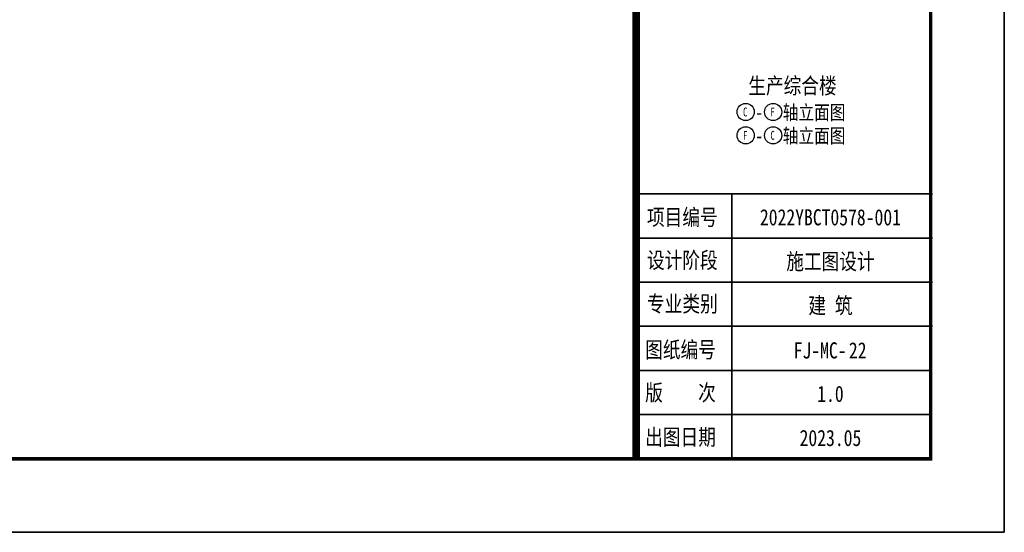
# Model space of a CAD drawing. Header units: millimetres. Extents: x 708158 to 1984082, y -168213 to -53.
# Tile 161 of 220: x 1066549 to 1086608, y -107700 to -97248. Entities that reach past the tile are written whole.
import ezdxf
from ezdxf.enums import TextEntityAlignment as Align

# ---------------------------------------------------------------- set-up
doc = ezdxf.new("R2010")
doc.units = ezdxf.units.MM
doc.header["$LTSCALE"] = 1000
doc.layers.get('0').update_dxf_attribs({"color": 8})
doc.layers.add('PUB_TEXT', color=7, linetype='Continuous')
doc.layers.add('图框', color=4, linetype='Continuous', lineweight=35)
doc.styles.add('-黑体', font='simhei.ttf', dxfattribs={"width": 0.8})

# ---------------------------------------------------------------- blocks, each defined once
blk = doc.blocks.new('A$C998f5811')
at = {"layer": '图框', "color": 4}
for p, q in [((0, 0), (0, 89100)), ((-126150, 0), (0, 0))]:
    blk.add_line(p, q, dxfattribs=at)
at = {"layer": '图框', "linetype": 'Continuous'}
for p, q in [((-7463, 6900), (-1463, 6900)), ((-5550, 1497), (-5550, 6900)), ((-7463, 6000), (-1463, 6000)), ((-7463, 5100), (-1463, 5100)), ((-7463, 4200), (-1463, 4200)), ((-7500, 3300), (-1500, 3300)), ((-7500, 2400), (-1500, 2400))]:
    blk.add_line(p, q, dxfattribs=at)
at = {"layer": '图框', "const_width": 150}
blk.add_lwpolyline([(-7500, 87600), (-7500, 1500)], dxfattribs=at)
at = {"layer": '图框', "color": 4, "const_width": 74.2}
blk.add_lwpolyline([(-122400, 1500), (-1500, 1500), (-1500, 87600), (-122400, 87600)], close=True, dxfattribs=at)
at = {"layer": '图框', "style": '-黑体', "width": 0.8}
for s, p in [('项目编号', (-7279, 6259)), ('设计阶段', (-7279, 5383)), ('专业类别', (-7279, 4494)), ('图纸编号', (-7316, 3559)), ('版    次', (-7316, 2683)), ('出图日期', (-7316, 1778))]:
    blk.add_text(s, height=330, dxfattribs=at).set_placement(p)
for s, height, p in [('2022YBCT0578-001', 330.02, (-3542, 6258)), ('施工图设计', 330, (-3542, 5358)), ('建 筑', 330, (-3542, 4458)), ('FJ-MC-', 330, (-3753, 3544)), ('1.0', 330, (-3542, 2659)), ('2023.05', 330, (-3542, 1759))]:
    blk.add_text(s, height=height, dxfattribs=at).set_placement(p, align=Align.CENTER)

msp = doc.modelspace()

# ---------------------------------------------------------------- linework, layer by layer
at = {"layer": 'PUB_TEXT'}
for centre in [(1081339.5, -99129.8), (1081898, -99129.8), (1081339.5, -99606.5), (1081898, -99606.5)]:
    msp.add_circle(centre, 175.5, dxfattribs=at)

# ---------------------------------------------------------------- block references
msp.add_blockref('A$C998f5811', (1086607.6, -107699.9))

# ---------------------------------------------------------------- texts
at = {"layer": 'PUB_TEXT', "style": '-黑体', "width": 0.8}
for s, p in [('生产综合楼', (1082291.7, -98759)), ('22', (1083621.2, -104155.4))]:
    msp.add_text(s, height=330.02, dxfattribs=at).set_placement(p, align=Align.CENTER)
at = {"layer": 'PUB_TEXT', "style": '-黑体'}
for s, height, width, p, p2 in [('C', 181.8, 0.813714, (1081286.3, -99220.7), (1081371.4, -99220.7)), ('F', 180.7, 0.832749, (1081843.9, -99220.2), (1081930.5, -99220.2)), ('F', 180.7, 0.832749, (1081285.4, -99696.8), (1081372, -99696.8)), ('C', 181.8, 0.813714, (1081844.8, -99697.3), (1081929.9, -99697.3))]:
    msp.add_text(s, height=height, dxfattribs=dict(at, width=width)).set_placement(p, p2, align=Align.FIT)
at = {"layer": 'PUB_TEXT', "style": '-黑体', "width": 0.8}
for s, height, p in [('轴立面图', 292.91, (1082093, -99285.8)), ('-', 292.9, (1081534.5, -99285.8)), ('轴立面图', 292.91, (1082093, -99762.5)), ('-', 292.9, (1081534.5, -99762.5))]:
    msp.add_text(s, height=height, dxfattribs=at).set_placement(p)

doc.saveas('drawing.dxf')
